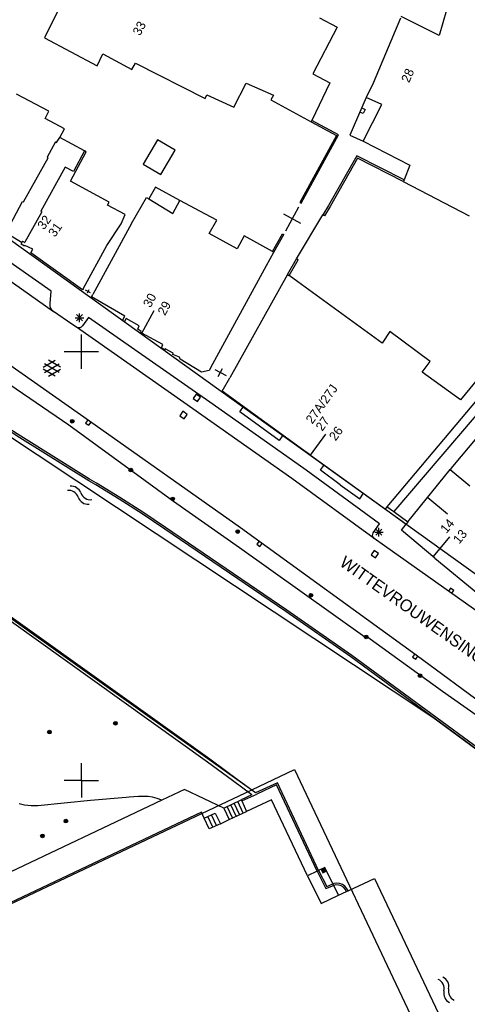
# Model space of a CAD drawing. Header units: millimetres. Extents: x 135944 to 142000, y 454200 to 456692.
# Tile 143 of 185: x 137193 to 137245, y 456174 to 456289. Entities that reach past the tile are written whole.
import ezdxf
from ezdxf.enums import TextEntityAlignment as Align

# ---------------------------------------------------------------- set-up
doc = ezdxf.new("R2010")
doc.units = ezdxf.units.MM
doc.layers.add('TotaalGBKN2013_Bistad', color=251, linetype='Continuous')
doc.layers.add('TotaalGBKN2013X$0$Contouren', color=251, linetype='Continuous')
doc.styles.add('TotaalGBKN2013X$0$GBKN binnenstad 2009$0$Standard', font='txt')

msp = doc.modelspace()

# ---------------------------------------------------------------- linework, layer by layer
at = {"layer": 'TotaalGBKN2013_Bistad'}
for p, q in [((137243.79, 456294.11), (137241.73, 456286.83)), ((137197.29, 456289.79), (137195.7, 456286.56)), ((137227.78, 456288.9), (137229.82, 456287.82)), ((137237.21, 456288.85), (137234.01, 456281.29)), ((137241.73, 456286.83), (137237.3, 456289.08)), ((137229.82, 456287.82), (137226.99, 456282.38)), ((137195.7, 456286.56), (137201.83, 456283.3)), ((137201.83, 456283.3), (137202.48, 456284.7)), ((137202.48, 456284.7), (137205.89, 456282.87)), ((137205.89, 456282.87), (137206.29, 456283.63)), ((137206.29, 456283.63), (137214.43, 456279.49)), ((137226.99, 456282.38), (137228.96, 456281.32)), ((137217.76, 456278.5), (137219.21, 456281.3)), ((137219.21, 456281.3), (137222.41, 456279.9)), ((137228.96, 456281.32), (137226.86, 456276.95)), ((137234.01, 456281.29), (137233.21, 456279.62)), ((137196.21, 456278.02), (137192.42, 456280)), ((137214.43, 456279.49), (137214.62, 456279.91)), ((137214.62, 456279.91), (137217.76, 456278.5)), ((137222.41, 456279.9), (137222.09, 456279.34)), ((137222.09, 456279.34), (137226.78, 456276.79)), ((137233.21, 456279.62), (137231.31, 456275.22)), ((137235.02, 456278.8), (137233.21, 456279.62)), ((137195.77, 456277.18), (137196.21, 456278.02)), ((137232.86, 456277.74), (137232.47, 456277.9)), ((137232.69, 456278.4), (137233.07, 456278.23)), ((137232.84, 456274.51), (137235.02, 456278.8)), ((137233.07, 456278.23), (137232.86, 456277.74)), ((137198.04, 456275.98), (137195.77, 456277.18)), ((137226.78, 456276.79), (137226.86, 456276.95)), ((137226.78, 456276.79), (137229.74, 456275.17)), ((137229.99, 456275.25), (137226.86, 456276.95)), ((137197.48, 456274.96), (137198.04, 456275.98)), ((137196.98, 456274.44), (137196.02, 456272.68)), ((137196.98, 456274.44), (137197.1, 456274.38)), ((137197.1, 456274.38), (137197.48, 456274.96)), ((137200.35, 456273.41), (137197.48, 456274.96)), ((137208.87, 456274.68), (137207.21, 456271.83)), ((137210.94, 456273.49), (137208.87, 456274.68)), ((137229.74, 456275.17), (137225.45, 456267.38)), ((137225.61, 456267.3), (137229.99, 456275.25)), ((137231.31, 456275.22), (137232.84, 456274.51)), ((137232.84, 456274.51), (137238.3, 456271.71)), ((137198.74, 456269.86), (137200.56, 456273.29)), ((137200.35, 456273.41), (137199.07, 456271)), ((137200.56, 456273.29), (137200.35, 456273.41)), ((137209.27, 456270.65), (137210.94, 456273.49)), ((137196.46, 456257.04), (137174.61, 456272.38)), ((137193.24, 456267.45), (137196.1, 456272.58)), ((137196.02, 456272.68), (137196.1, 456272.58)), ((137232.11, 456272.83), (137228.8, 456267.04)), ((137232.2, 456272.53), (137229, 456266.92)), ((137237.62, 456270.02), (137232.11, 456272.83)), ((137237.54, 456269.81), (137232.2, 456272.53)), ((137198.1, 456271.48), (137195.25, 456266.36)), ((137199.07, 456271), (137198.1, 456271.48)), ((137207.21, 456271.83), (137209.27, 456270.65)), ((137238.3, 456271.71), (137237.62, 456270.02)), ((137203.25, 456267.42), (137198.74, 456269.86)), ((137237.62, 456270.02), (137237.54, 456269.81)), ((137237.54, 456269.81), (137245.22, 456265.84)), ((137208.65, 456269.15), (137207.84, 456267.81)), ((137211.49, 456267.62), (137208.65, 456269.15)), ((137191.34, 456264.12), (137193.14, 456267.51)), ((137193.14, 456267.51), (137193.24, 456267.45)), ((137203.02, 456267.05), (137203.25, 456267.42)), ((137205.83, 456264.91), (137207.58, 456267.95)), ((137207.58, 456267.95), (137207.84, 456267.81)), ((137207.84, 456267.81), (137210.67, 456266.11)), ((137210.67, 456266.11), (137211.49, 456267.62)), ((137214.48, 456266.02), (137211.49, 456267.62)), ((137225.45, 456267.38), (137225.61, 456267.3)), ((137195.38, 456266.3), (137193.41, 456262.75)), ((137195.25, 456266.36), (137195.38, 456266.3)), ((137205.1, 456265.96), (137203.02, 456267.05)), ((137223.84, 456264.08), (137225.37, 456266.86)), ((137228.8, 456267.04), (137228.14, 456265.93)), ((137229, 456266.92), (137228.34, 456265.82)), ((137204.63, 456264.9), (137205.1, 456265.96)), ((137215.8, 456265.31), (137214.48, 456266.02)), ((137214.9, 456263.75), (137215.8, 456265.31)), ((137225.59, 456264.93), (137223.62, 456266.01)), ((137225.09, 456260.8), (137228.14, 456265.93)), ((137228.34, 456265.82), (137228.14, 456265.93)), ((137205.83, 456264.91), (137201.33, 456256.67)), ((137202.97, 456262.36), (137204.63, 456264.9)), ((137193.02, 456262.71), (137191.19, 456263.83)), ((137193.13, 456262.87), (137193.02, 456262.71)), ((137193.13, 456262.87), (137193.39, 456262.72)), ((137218.18, 456261.99), (137214.9, 456263.75)), ((137218.96, 456263.48), (137218.18, 456261.99)), ((137222.3, 456261.66), (137218.96, 456263.48)), ((137222.3, 456261.66), (137223.44, 456263.73)), ((137222.45, 456261.57), (137223.6, 456263.64)), ((137223.44, 456263.73), (137223.6, 456263.64)), ((137192.96, 456262.5), (137193.06, 456262.68)), ((137193.36, 456262.3), (137192.96, 456262.5)), ((137193.06, 456262.68), (137193.02, 456262.71)), ((137193.4, 456262.38), (137193.36, 456262.3)), ((137193.39, 456262.72), (137193.41, 456262.75)), ((137194.34, 456261.93), (137193.4, 456262.38)), ((137194.1, 456261.52), (137194.34, 456261.93)), ((137200.2, 456257.31), (137202.97, 456262.36)), ((137222.45, 456261.57), (137222.3, 456261.66)), ((137200.14, 456257.19), (137194.1, 456261.52)), ((137221.58, 456260.04), (137222.45, 456261.57)), ((137224.02, 456259), (137225.09, 456260.8)), ((137224.22, 456258.88), (137225.29, 456260.68)), ((137225.29, 456260.68), (137225.09, 456260.8)), ((137188.68, 456260.38), (137196.74, 456254.67)), ((137215.1, 456248.15), (137221.58, 456260.04)), ((137224.02, 456259), (137217.3, 456246.95)), ((137224.02, 456259), (137224.22, 456258.88)), ((137225.23, 456258.11), (137224.22, 456258.88)), ((137200.2, 456257.31), (137200.14, 456257.19)), ((137201.05, 456256.83), (137200.49, 456257.15)), ((137200.88, 456257.19), (137200.66, 456256.79)), ((137235.07, 456250.99), (137225.23, 456258.11)), ((137196.34, 456255.59), (137196.46, 456257.04)), ((137201.17, 456256.38), (137201.33, 456256.67)), ((137205.05, 456254.14), (137201.17, 456256.38)), ((137196.34, 456255.38), (137196.34, 456255.59)), ((137196.4, 456255.11), (137196.34, 456255.38)), ((137196.54, 456254.87), (137196.4, 456255.11)), ((137196.74, 456254.67), (137196.54, 456254.87)), ((137207.05, 456252.15), (137208.48, 456254.79)), ((137198.88, 456253.2), (137196.74, 456254.67)), ((137199.26, 456253.94), (137200.26, 456253.94)), ((137199.41, 456253.59), (137200.11, 456254.3)), ((137200.11, 456253.59), (137199.41, 456254.3)), ((137199.76, 456253.44), (137199.76, 456254.44)), ((137200.81, 456253.98), (137200.11, 456252.99)), ((137215.35, 456243.83), (137200.81, 456253.98)), ((137204.8, 456253.62), (137205.05, 456254.14)), ((137205.01, 456253.5), (137204.8, 456253.62)), ((137205.22, 456253.84), (137205.01, 456253.5)), ((137206.74, 456252.98), (137205.22, 456253.84)), ((137199.44, 456252.84), (137198.88, 456253.2)), ((137199.61, 456252.77), (137199.44, 456252.84)), ((137211.95, 456244.06), (137199.44, 456252.84)), ((137199.8, 456252.77), (137199.61, 456252.77)), ((137199.98, 456252.85), (137199.8, 456252.77)), ((137200.11, 456252.99), (137199.98, 456252.85)), ((137206.57, 456252.61), (137206.74, 456252.98)), ((137206.96, 456252.35), (137206.57, 456252.61)), ((137200.92, 456241.87), (137186.64, 456251.9)), ((137200, 456250), (137200, 456252)), ((137206.91, 456252.23), (137206.96, 456252.35)), ((137207.05, 456252.15), (137206.91, 456252.23)), ((137209.49, 456250.84), (137207.05, 456252.15)), ((137235.98, 456252.33), (137235.07, 456250.99)), ((137240.67, 456248.84), (137235.98, 456252.33)), ((137209.33, 456250.42), (137209.49, 456250.84)), ((137209.68, 456250.2), (137209.33, 456250.42)), ((137209.75, 456250.3), (137209.68, 456250.2)), ((137210.71, 456249.8), (137209.75, 456250.3)), ((137198, 456250), (137200, 456250)), ((137200, 456250), (137202, 456250)), ((137200, 456248), (137200, 456250)), ((137210.66, 456249.67), (137210.71, 456249.8)), ((137211.43, 456249.35), (137210.66, 456249.67)), ((137211.5, 456249.1), (137211.43, 456249.35)), ((137214.02, 456247.59), (137211.5, 456249.1)), ((137252.27, 456249.91), (137236.43, 456231.34)), ((137192.83, 456239.95), (137178.98, 456248.74)), ((137192.93, 456240.12), (137179.09, 456248.91)), ((137195.55, 456248.17), (137196.95, 456248.98)), ((137196.95, 456247.14), (137195.55, 456247.95)), ((137197.42, 456247.57), (137195.69, 456248.57)), ((137195.69, 456247.55), (137197.42, 456248.55)), ((137197.55, 456248.18), (137196.17, 456248.99)), ((137196.17, 456247.14), (137197.55, 456247.94)), ((137215.1, 456248.15), (137214.91, 456247.79)), ((137215.54, 456247.91), (137216.86, 456247.19)), ((137215.94, 456247.08), (137216.45, 456248.01)), ((137239.72, 456247.6), (137240.67, 456248.84)), ((137247.27, 456248.12), (137244.2, 456244.38)), ((137214.91, 456247.79), (137214.02, 456247.59)), ((137216.43, 456245.4), (137217.3, 456246.95)), ((137235.67, 456231.89), (137248.5, 456247.17)), ((137244.2, 456244.38), (137239.72, 456247.6)), ((137198.53, 456241.4), (137191.64, 456246.1)), ((137213.39, 456245.04), (137213.03, 456244.54)), ((137213.03, 456244.54), (137213.53, 456244.18)), ((137213.89, 456244.68), (137213.39, 456245.04)), ((137213.53, 456244.18), (137213.89, 456244.68)), ((137225.95, 456238.48), (137216.43, 456245.4)), ((137224.54, 456235.18), (137211.95, 456244.06)), ((137226.22, 456236.16), (137215.35, 456243.83)), ((137218.47, 456242.97), (137218.91, 456243.6)), ((137211.83, 456243.03), (137211.46, 456242.52)), ((137211.46, 456242.52), (137211.97, 456242.16)), ((137212.33, 456242.66), (137211.83, 456243.03)), ((137211.97, 456242.16), (137212.33, 456242.66)), ((137223.05, 456239.63), (137218.47, 456242.97)), ((137210.73, 456232.5), (137198.53, 456241.4)), ((137200.75, 456242.03), (137200.49, 456241.66)), ((137200.49, 456241.66), (137200.86, 456241.4)), ((137200.86, 456241.4), (137201.12, 456241.77)), ((137218.54, 456229.43), (137200.92, 456241.87)), ((137200.85, 456234.94), (137192.83, 456239.95)), ((137200.95, 456235.11), (137192.93, 456240.12)), ((137223.5, 456240.26), (137223.05, 456239.63)), ((137226.73, 456237.92), (137228.49, 456240.35)), ((137246.11, 456239.98), (137243.28, 456236.6)), ((137226.73, 456237.92), (137225.95, 456238.48)), ((137226.73, 456237.92), (137235.45, 456231.63)), ((137227.87, 456236.16), (137228.3, 456236.78)), ((137243.28, 456236.6), (137242.99, 456236.24)), ((137234.77, 456229.92), (137226.22, 456236.16)), ((137230.16, 456234.46), (137227.87, 456236.16)), ((137238.08, 456230.14), (137242.99, 456236.24)), ((137242.99, 456236.24), (137245.31, 456234.34)), ((137201.69, 456234.45), (137200.85, 456234.94)), ((137201.75, 456234.64), (137200.95, 456235.11)), ((137204.41, 456232.8), (137201.69, 456234.45)), ((137204.48, 456232.99), (137201.75, 456234.64)), ((137234.15, 456228.2), (137224.54, 456235.18)), ((137230.16, 456234.46), (137232.45, 456232.82)), ((137207.17, 456231.27), (137204.48, 456232.99)), ((137232.45, 456232.82), (137232.9, 456233.47)), ((137240.38, 456233), (137242.7, 456231.09)), ((137207.08, 456231.09), (137204.41, 456232.8)), ((137218.44, 456227.11), (137210.73, 456232.5)), ((137235.45, 456231.63), (137235.67, 456231.89)), ((137235.67, 456231.89), (137236.43, 456231.34)), ((137209.71, 456229.31), (137207.08, 456231.09)), ((137209.82, 456229.48), (137207.17, 456231.27)), ((137235.45, 456231.63), (137237.86, 456229.88)), ((137236.43, 456231.34), (137238.08, 456230.14)), ((137234.04, 456228.85), (137234.77, 456229.92)), ((137237.31, 456229.19), (137237.86, 456229.88)), ((137238.08, 456230.14), (137237.86, 456229.88)), ((137223.84, 456219.68), (137209.71, 456229.31)), ((137223.95, 456219.84), (137209.82, 456229.48)), ((137239.04, 456214.59), (137218.54, 456229.43)), ((137233.96, 456228.52), (137233.98, 456228.72)), ((137234.02, 456228.34), (137233.96, 456228.52)), ((137233.98, 456228.72), (137234.04, 456228.85)), ((137234.2, 456228.93), (137235.2, 456228.93)), ((137234.35, 456228.58), (137235.05, 456229.29)), ((137235.05, 456228.58), (137234.35, 456229.29)), ((137234.7, 456228.43), (137234.7, 456229.43)), ((137241.23, 456225.93), (137237.31, 456229.19)), ((137241.04, 456226.09), (137242.95, 456228.4)), ((137220.71, 456227.9), (137220.45, 456227.53)), ((137220.45, 456227.53), (137220.82, 456227.27)), ((137220.82, 456227.27), (137221.08, 456227.63)), ((137234.15, 456228.2), (137234.02, 456228.34)), ((137235.33, 456227.33), (137234.15, 456228.2)), ((137247.33, 456218.86), (137235.33, 456227.33)), ((137233.06, 456216.69), (137218.44, 456227.11)), ((137234.14, 456226.81), (137233.77, 456226.31)), ((137233.77, 456226.31), (137234.28, 456225.95)), ((137234.64, 456226.45), (137234.14, 456226.81)), ((137234.28, 456225.95), (137234.64, 456226.45)), ((137241.23, 456225.93), (137246.22, 456221.78)), ((137243.06, 456222.43), (137242.79, 456222.06)), ((137243.42, 456222.16), (137243.06, 456222.43)), ((137243.16, 456221.8), (137243.42, 456222.16)), ((137231.43, 456214.42), (137223.84, 456219.68)), ((137231.55, 456214.58), (137223.95, 456219.84)), ((137214.72, 456202.13), (137191.57, 456218.7)), ((137214.97, 456202.48), (137191.81, 456219.04)), ((137233.23, 456216.76), (137233.06, 456216.69)), ((137242.1, 456210.37), (137233.23, 456216.76)), ((137251.35, 456200), (137231.55, 456214.58)), ((137238.88, 456214.75), (137238.61, 456214.38)), ((137247.48, 456208.4), (137239.04, 456214.59)), ((137250.99, 456200), (137231.43, 456214.42)), ((137238.61, 456214.38), (137238.98, 456214.12)), ((137238.98, 456214.12), (137239.24, 456214.48)), ((137247.48, 456206.61), (137242.1, 456210.37)), ((137200, 456200), (137200, 456202)), ((137217.62, 456200), (137214.72, 456202.13)), ((137218.33, 456200), (137214.97, 456202.48)), ((137200, 456200), (137198, 456200)), ((137200, 456200), (137198, 456200)), ((137200, 456200), (137202, 456200)), ((137200, 456200), (137202, 456200)), ((137200, 456200), (137200, 456198)), ((137219.89, 456198.33), (137217.62, 456200)), ((137220.29, 456198.55), (137218.33, 456200)), ((137222.86, 456199.73), (137220.29, 456198.55)), ((137227.66, 456189.5), (137222.86, 456199.73)), ((137212.03, 456198.95), (137209.38, 456197.7)), ((137216.59, 456196.78), (137212.03, 456198.95)), ((137222.76, 456199.47), (137220.44, 456198.4)), ((137227.48, 456189.42), (137222.76, 456199.47)), ((137209.38, 456197.7), (137182.28, 456184.87)), ((137201.05, 456197.64), (137194.91, 456197.05)), ((137205.23, 456198.02), (137201.05, 456197.64)), ((137205.55, 456198.06), (137205.23, 456198.02)), ((137206.67, 456198.13), (137205.55, 456198.06)), ((137207.8, 456198.12), (137206.67, 456198.13)), ((137208.27, 456198.06), (137207.8, 456198.12)), ((137208.84, 456197.91), (137208.27, 456198.06)), ((137209.38, 456197.7), (137208.84, 456197.91)), ((137216.59, 456196.78), (137218.63, 456197.73)), ((137218.85, 456196.2), (137218.22, 456197.54)), ((137219.89, 456198.33), (137218.63, 456197.73)), ((137218.63, 456197.73), (137218.69, 456197.6)), ((137218.69, 456197.6), (137220.44, 456198.4)), ((137218.69, 456197.6), (137219.25, 456196.39)), ((137222.15, 456197.75), (137219.25, 456196.39)), ((137226.36, 456188.89), (137222.15, 456197.75)), ((137213.99, 456196.3), (137186.93, 456183.48)), ((137193.36, 456197.13), (137192.72, 456197.26)), ((137194.13, 456197.05), (137193.36, 456197.13)), ((137194.91, 456197.05), (137194.13, 456197.05)), ((137214.33, 456195.58), (137213.99, 456196.3)), ((137216.59, 456196.78), (137217.22, 456195.43)), ((137217.63, 456195.63), (137217, 456196.97)), ((137217.22, 456195.43), (137219.25, 456196.39)), ((137218.03, 456195.82), (137217.41, 456197.16)), ((137218.44, 456196.01), (137217.81, 456197.35)), ((137214.33, 456195.58), (137215.6, 456196.19)), ((137214.9, 456194.34), (137214.33, 456195.58)), ((137215.33, 456194.55), (137214.73, 456195.78)), ((137215.76, 456194.76), (137215.17, 456195.98)), ((137215.6, 456196.19), (137216.2, 456194.95)), ((137216.2, 456194.95), (137217.22, 456195.43)), ((137216.2, 456194.95), (137214.9, 456194.34)), ((137227.48, 456189.42), (137226.36, 456188.89)), ((137227.66, 456189.5), (137227.48, 456189.42)), ((137227.48, 456189.42), (137228.5, 456187.39)), ((137228.37, 456189.84), (137227.66, 456189.5)), ((137227.66, 456189.5), (137228.6, 456187.64)), ((137228.36, 456189.79), (137227.97, 456189.61)), ((137227.97, 456189.61), (137228.15, 456189.22)), ((137228.33, 456189.71), (137228.05, 456189.58)), ((137228.05, 456189.58), (137228.18, 456189.3)), ((137228.3, 456189.63), (137228.13, 456189.55)), ((137228.13, 456189.55), (137228.21, 456189.38)), ((137228.15, 456189.22), (137228.54, 456189.4)), ((137228.18, 456189.3), (137228.46, 456189.43)), ((137228.27, 456189.55), (137228.21, 456189.52)), ((137228.21, 456189.52), (137228.24, 456189.46)), ((137228.21, 456189.38), (137228.38, 456189.46)), ((137228.24, 456189.46), (137228.3, 456189.49)), ((137228.3, 456189.49), (137228.27, 456189.55)), ((137228.38, 456189.46), (137228.3, 456189.63)), ((137228.46, 456189.43), (137228.33, 456189.71)), ((137228.54, 456189.4), (137228.36, 456189.79)), ((137229.32, 456187.94), (137228.37, 456189.84)), ((137226.36, 456188.89), (137227.96, 456185.65)), ((137231.09, 456187.13), (137234.19, 456188.58)), ((137234.19, 456188.58), (137244.13, 456167.58)), ((137228.5, 456187.39), (137229.41, 456187.76)), ((137228.6, 456187.64), (137229.32, 456187.94)), ((137229.45, 456187.97), (137229.32, 456187.94)), ((137229.32, 456187.94), (137229.41, 456187.76)), ((137229.68, 456187.81), (137229.41, 456187.76)), ((137229.41, 456187.76), (137229.98, 456186.61)), ((137229.78, 456188.02), (137229.45, 456187.97)), ((137229.99, 456187.8), (137229.68, 456187.81)), ((137230.11, 456187.98), (137229.78, 456188.02)), ((137229.98, 456186.61), (137230.91, 456187.05)), ((137230.28, 456187.71), (137229.99, 456187.8)), ((137230.43, 456187.86), (137230.11, 456187.98)), ((137230.55, 456187.54), (137230.28, 456187.71)), ((137230.7, 456187.67), (137230.43, 456187.86)), ((137230.76, 456187.32), (137230.55, 456187.54)), ((137230.93, 456187.43), (137230.7, 456187.67)), ((137230.91, 456187.05), (137230.76, 456187.32)), ((137230.91, 456187.05), (137231.09, 456187.13)), ((137231.09, 456187.13), (137230.93, 456187.43)), ((137227.96, 456185.65), (137229.98, 456186.61))]:
    msp.add_line(p, q, dxfattribs=at)
for centre, radius in [((137198.92, 456241.87), 0.215), ((137198.92, 456241.87), 0.155), ((137198.92, 456241.87), 0.095), ((137198.92, 456241.87), 0.035), ((137205.76, 456236.18), 0.215), ((137205.76, 456236.18), 0.155), ((137205.76, 456236.18), 0.095), ((137205.76, 456236.18), 0.035), ((137210.64, 456232.81), 0.215), ((137210.64, 456232.81), 0.155), ((137210.64, 456232.81), 0.095), ((137210.64, 456232.81), 0.035), ((137218.22, 456229.01), 0.215), ((137218.22, 456229.01), 0.155), ((137218.22, 456229.01), 0.095), ((137218.22, 456229.01), 0.035), ((137226.77, 456221.59), 0.215), ((137226.77, 456221.59), 0.155), ((137226.77, 456221.59), 0.095), ((137226.77, 456221.59), 0.035), ((137233.2, 456216.73), 0.215), ((137233.2, 456216.73), 0.155), ((137233.2, 456216.73), 0.095), ((137233.2, 456216.73), 0.035), ((137239.49, 456212.2), 0.215), ((137239.49, 456212.2), 0.155), ((137239.49, 456212.2), 0.095), ((137239.49, 456212.2), 0.035), ((137203.96, 456206.67), 0.215), ((137203.96, 456206.67), 0.155), ((137203.96, 456206.67), 0.095), ((137203.96, 456206.67), 0.035), ((137196.26, 456205.63), 0.215), ((137196.26, 456205.63), 0.155), ((137196.26, 456205.63), 0.095), ((137196.26, 456205.63), 0.035), ((137198.19, 456195.26), 0.215), ((137198.19, 456195.26), 0.155), ((137198.19, 456195.26), 0.095), ((137198.19, 456195.26), 0.035), ((137195.45, 456193.53), 0.215), ((137195.45, 456193.53), 0.155), ((137195.45, 456193.53), 0.095), ((137195.45, 456193.53), 0.035)]:
    msp.add_circle(centre, radius, dxfattribs=at)
for centre, radius, start, end in [((137198.77, 456233.08), 1.24, 20.7205, 94.4745), ((137198.46, 456232.58), 1.24, 20.7205, 94.4745), ((137200.73, 456233.38), 1.17, 198.1381, 277.9705), ((137201.05, 456233.89), 1.17, 198.1381, 277.9705), ((137241.13, 456175.74), 1.17, 345.871, 65.7034), ((137241.67, 456176), 1.17, 345.871, 65.7034), ((137244.03, 456175.47), 1.24, 168.4534, 242.2075), ((137243.49, 456175.21), 1.24, 168.4534, 242.2075)]:
    msp.add_arc(centre, radius, start, end, dxfattribs=at)
at = {"layer": 'TotaalGBKN2013X$0$Contouren'}
for p, q in [((137161.8, 456284.51), (137249.16, 456221.78)), ((137164.68, 456257.98), (137240.97, 456207.39)), ((137152.8, 456246.57), (137219.87, 456198.91)), ((137240.97, 456207.39), (137251.05, 456199.96)), ((137219.87, 456198.91), (137224.86, 456201.28)), ((137224.86, 456201.28), (137242.11, 456164.8)), ((137187.64, 456183.66), (137219.87, 456198.91))]:
    msp.add_line(p, q, dxfattribs=at)

# ---------------------------------------------------------------- texts
at = {"layer": 'TotaalGBKN2013_Bistad', "style": 'TotaalGBKN2013X$0$GBKN binnenstad 2009$0$Standard'}
for s, rotation, p in [('33', 61.7979, (137206.37, 456287)), ('28', 66.6316, (137237.73, 456281.47)), ('32', 54.4253, (137195.2, 456264.43)), ('31', 54.4253, (137196.47, 456263.57)), ('30', 61.6361, (137207.58, 456255.29)), ('29', 61.6265, (137209.28, 456254.37)), ('27A/27J', 54.1426, (137226.5, 456241.79)), ('27', 54.1426, (137227.66, 456240.95)), ('26', 54.1426, (137229.22, 456239.82)), ('14', 50.3066, (137242.16, 456229.06)), ('13', 50.2996, (137243.65, 456227.83))]:
    msp.add_text(s, height=1.054, rotation=rotation, dxfattribs=at).set_placement(p, align=Align.MIDDLE_LEFT)
msp.add_text('WITTEVROUWENSINGEL', height=1.4, rotation=324.6858, dxfattribs=at).set_placement((137230, 456225.12))

doc.saveas('drawing.dxf')
